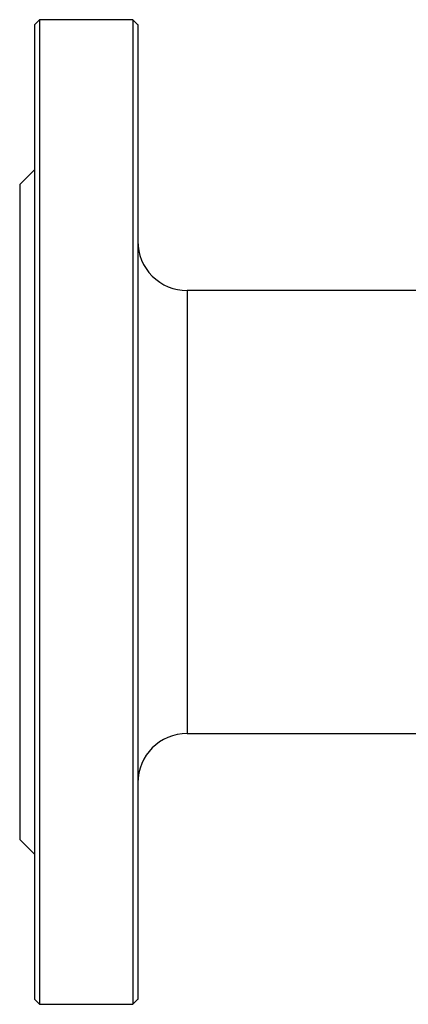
# Model space of a CAD drawing. Header units: millimetres. Extents: x -155 to 220, y -100 to 132.
# Tile 1 of 12: x -155 to -76, y -100 to 100. Entities that reach past the tile are written whole.
import ezdxf

# ---------------------------------------------------------------- set-up
doc = ezdxf.new("R2010")
doc.units = ezdxf.units.MM

msp = doc.modelspace()

# ---------------------------------------------------------------- linework, layer by layer
at = {"color": 7, "linetype": 'Continuous', "lineweight": 25}
for p, q in [((-151, 100), (-152.01, 98.99)), ((-130.99, 98.99), (-132.01, 100)), ((-131.99, 100), (-151, 100)), ((-152, 69.5), (-155, 66.5)), ((-56, 45), (-121, 45)), ((-121, -45), (-56, -45)), ((-155, -66.5), (-152, -69.5)), ((-152.01, -98.99), (-151, -100)), ((-151, -100), (-131.99, -100)), ((-132.01, -100), (-130.99, -98.99))]:
    msp.add_line(p, q, dxfattribs=at)
for centre, start, end in [((-121, 55), 180, 270.0238), ((-121, -55), 90.0238, 180)]:
    msp.add_arc(centre, 10, start, end, dxfattribs=at)
for points, knots in [([(-152, 99), (-152, 99), (-152, 98.36), (-152, 95.83), (-152, 93.94), (-152, 88.98), (-152, 85.92), (-152, 78.72), (-152, 74.59), (-152, 65.42), (-152, 60.39), (-152, 49.61), (-152, 43.87), (-152, 31.9), (-152, 25.67), (-152, 12.96), (-152, 6.48), (-152, -6.48), (-152, -12.96), (-152, -25.67), (-152, -31.9), (-152, -43.87), (-152, -49.61), (-152, -60.39), (-152, -65.42), (-152, -74.59), (-152, -78.72), (-152, -85.92), (-152, -88.98), (-152, -93.94), (-152, -95.83), (-152, -98.36), (-152, -99), (-152, -99)], [0, 0, 0, 0, 0.0625, 0.0625, 0.125, 0.125, 0.1875, 0.1875, 0.25, 0.25, 0.3125, 0.3125, 0.375, 0.375, 0.4375, 0.4375, 0.5, 0.5, 0.5625, 0.5625, 0.625, 0.625, 0.6875, 0.6875, 0.75, 0.75, 0.8125, 0.8125, 0.875, 0.875, 0.9375, 0.9375, 1, 1, 1, 1]), ([(-151, 100), (-151, 100), (-151, 99.36), (-151, 96.8), (-151, 94.89), (-151, 89.88), (-151, 86.78), (-151, 79.51), (-151, 75.34), (-151, 66.08), (-151, 61), (-151, 50.12), (-151, 44.32), (-151, 32.22), (-151, 25.93), (-151, 13.09), (-151, 6.54), (-151, 0)], [0, 0, 0, 0, 0.125, 0.125, 0.25, 0.25, 0.375, 0.375, 0.5, 0.5, 0.625, 0.625, 0.75, 0.75, 0.875, 0.875, 1, 1, 1, 1]), ([(-132, 100), (-132, 100), (-132, 99.36), (-132, 96.8), (-132, 94.89), (-132, 89.88), (-132, 86.78), (-132, 79.51), (-132, 75.34), (-132, 66.08), (-132, 61), (-132, 50.12), (-132, 44.32), (-132, 32.22), (-132, 25.93), (-132, 13.09), (-132, 6.54), (-132, 0)], [0, 0, 0, 0, 0.125, 0.125, 0.25, 0.25, 0.375, 0.375, 0.5, 0.5, 0.625, 0.625, 0.75, 0.75, 0.875, 0.875, 1, 1, 1, 1]), ([(-131, 99), (-131, 99), (-131, 99), (-131, 98.98), (-131, 98.96), (-131, 98.93), (-131, 98.88), (-131, 98.83), (-131, 98.77), (-131, 98.7), (-131, 98.62), (-131, 98.4), (-131, 97.97), (-131, 97.14), (-131, 96.07), (-131, 94.78), (-131, 93.25), (-131, 90.92), (-131, 87.45), (-131, 82.45), (-131, 76.65), (-131, 70.12), (-131, 62.91), (-131, 55.09), (-131, 46.74), (-131, 37.95), (-131, 28.78), (-131, 19.34), (-131, 9.72), (-131, 0), (-131, -9.72), (-131, -19.34), (-131, -28.78), (-131, -37.95), (-131, -46.74), (-131, -55.09), (-131, -62.91), (-131, -70.12), (-131, -76.65), (-131, -82.45), (-131, -87.45), (-131, -90.92), (-131, -93.25), (-131, -94.78), (-131, -96.07), (-131, -97.14), (-131, -97.97), (-131, -98.44), (-131, -98.7), (-131, -98.83), (-131, -98.93), (-131, -98.99), (-131, -99), (-131, -99)], [0, 0, 0, 0, 0.0031275, 0.0062539, 0.0093794, 0.0125044, 0.0156291, 0.018754, 0.0218791, 0.025005, 0.0281318, 0.0312599, 0.0468875, 0.0625168, 0.0781444, 0.0937737, 0.1094013, 0.1250306, 0.1562781, 0.1875255, 0.218773, 0.2500205, 0.2812679, 0.3125154, 0.3437629, 0.3750103, 0.4062578, 0.4375053, 0.4687527, 0.5000002, 0.5312477, 0.5624951, 0.5937426, 0.6249901, 0.6562375, 0.687485, 0.7187325, 0.7499799, 0.7812274, 0.8124749, 0.8437223, 0.8749698, 0.8905974, 0.9062267, 0.9218542, 0.9374836, 0.9531111, 0.9687405, 0.9749942, 0.9812446, 0.9874941, 0.9937451, 1, 1, 1, 1]), ([(-155, 66.5), (-155, 66.5), (-155, 66.07), (-155, 64.37), (-155, 63.1), (-155, 59.77), (-155, 57.71), (-155, 52.87), (-155, 50.1), (-155, 43.94), (-155, 40.56), (-155, 33.33), (-155, 29.47), (-155, 21.43), (-155, 17.24), (-155, 8.7), (-155, 4.35), (-155, -4.35), (-155, -8.7), (-155, -17.24), (-155, -21.43), (-155, -29.47), (-155, -33.33), (-155, -40.56), (-155, -43.94), (-155, -50.1), (-155, -52.87), (-155, -57.71), (-155, -59.77), (-155, -63.1), (-155, -64.37), (-155, -66.07), (-155, -66.5), (-155, -66.5)], [0, 0, 0, 0, 0.0625, 0.0625, 0.125, 0.125, 0.1875, 0.1875, 0.25, 0.25, 0.3125, 0.3125, 0.375, 0.375, 0.4375, 0.4375, 0.5, 0.5, 0.5625, 0.5625, 0.625, 0.625, 0.6875, 0.6875, 0.75, 0.75, 0.8125, 0.8125, 0.875, 0.875, 0.9375, 0.9375, 1, 1, 1, 1]), ([(-132, 0), (-132, -6.54), (-132, -13.09), (-132, -25.93), (-132, -32.22), (-132, -44.32), (-132, -50.12), (-132, -61), (-132, -66.08), (-132, -75.34), (-132, -79.51), (-132, -86.78), (-132, -89.88), (-132, -94.89), (-132, -96.8), (-132, -99.36), (-132, -100), (-132, -100)], [0, 0, 0, 0, 0.125, 0.125, 0.25, 0.25, 0.375, 0.375, 0.5, 0.5, 0.625, 0.625, 0.75, 0.75, 0.875, 0.875, 1, 1, 1, 1]), ([(-151, 0), (-151, -6.54), (-151, -13.09), (-151, -25.93), (-151, -32.22), (-151, -44.32), (-151, -50.12), (-151, -61), (-151, -66.08), (-151, -75.34), (-151, -79.51), (-151, -86.78), (-151, -89.88), (-151, -94.89), (-151, -96.8), (-151, -99.36), (-151, -100), (-151, -100)], [0, 0, 0, 0, 0.125, 0.125, 0.25, 0.25, 0.375, 0.375, 0.5, 0.5, 0.625, 0.625, 0.75, 0.75, 0.875, 0.875, 1, 1, 1, 1])]:
    msp.add_open_spline(points, degree=3, knots=knots, dxfattribs=at)
at = {"color": 1, "linetype": 'Continuous', "lineweight": 25}
for points in [[(-121, 45), (-121, 45), (-121, 44.71), (-121, 43.56), (-121, 42.7), (-121, 40.45), (-121, 39.05), (-121, 35.78), (-121, 33.9), (-121, 29.74), (-121, 27.45), (-121, 22.55), (-121, 19.94), (-121, 14.5), (-121, 11.67), (-121, 5.89), (-121, 2.95), (-121, 0)], [(-121, 0), (-121, -2.95), (-121, -5.89), (-121, -11.67), (-121, -14.5), (-121, -19.94), (-121, -22.55), (-121, -27.45), (-121, -29.74), (-121, -33.9), (-121, -35.78), (-121, -39.05), (-121, -40.45), (-121, -42.7), (-121, -43.56), (-121, -44.71), (-121, -45), (-121, -45)]]:
    msp.add_open_spline(points, degree=3, knots=[0, 0, 0, 0, 0.125, 0.125, 0.25, 0.25, 0.375, 0.375, 0.5, 0.5, 0.625, 0.625, 0.75, 0.75, 0.875, 0.875, 1, 1, 1, 1], dxfattribs=at)

doc.saveas('drawing.dxf')
